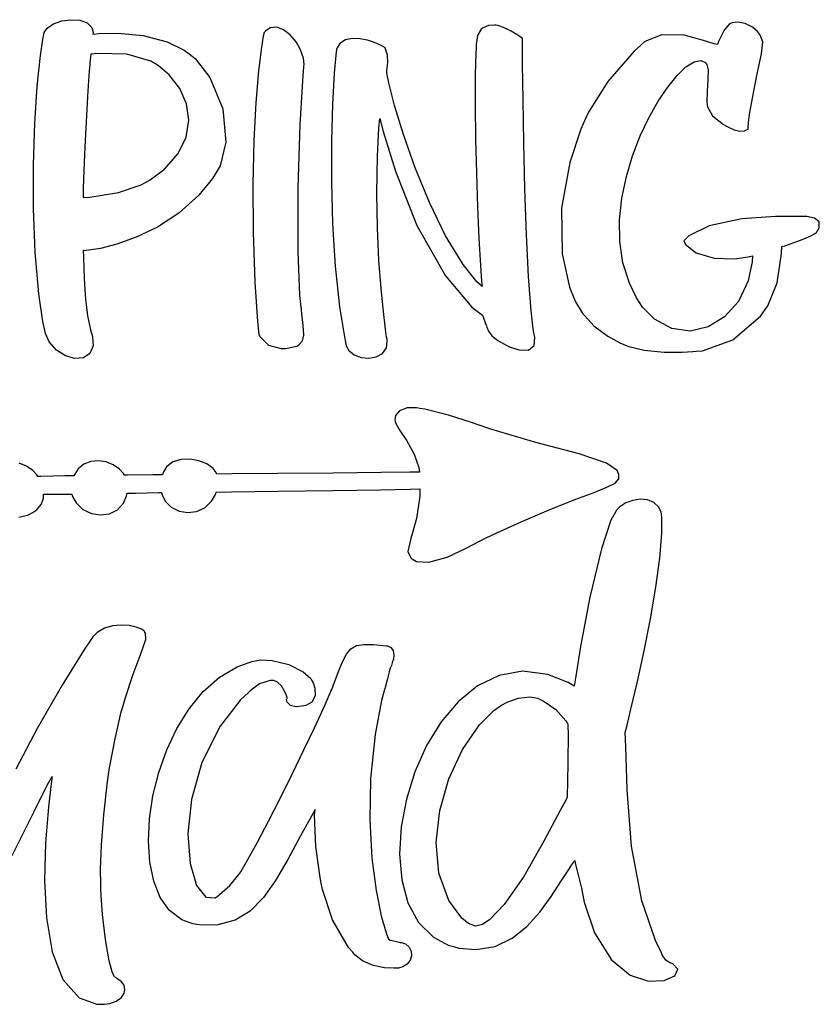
# Model space of a CAD drawing. Extents: x 0.84 to 6.73, y 0.51 to 4.56.
# Tile 2 of 2: x 3.8 to 6.73, y 0.8 to 4.41. Entities that reach past the tile are written whole.
import ezdxf

# ---------------------------------------------------------------- set-up
doc = ezdxf.new("R2010")
doc.units = 0
doc.layers.get('0').update_dxf_attribs({"linetype": 'CONTINUOUS'})

msp = doc.modelspace()

# ---------------------------------------------------------------- linework, layer by layer
at = {"color": 0}
for points in [[(4.51878, 3.85037), (4.50515, 3.82824), (4.45524, 3.76725), (4.38162, 3.70107), (4.30328, 3.65012), (4.22564, 3.61274), (4.15408, 3.58724), (4.09407, 3.57189), (4.05094, 3.56506), (4.03478, 3.56337), (4.03022, 3.56494), (4.03147, 3.53863), (4.03494, 3.45964), (4.03928, 3.38579), (4.04719, 3.32443), (4.05806, 3.27344), (4.0625, 3.25663), (4.06549, 3.24653), (4.06743, 3.21397), (4.05567, 3.18549), (4.03174, 3.17046), (4.00028, 3.16808), (3.96571, 3.17763), (3.93272, 3.19829), (3.90582, 3.22944), (3.89176, 3.2596), (3.8896, 3.27013), (3.88232, 3.3036), (3.8674, 3.40549), (3.85389, 3.55757), (3.84793, 3.71815), (3.84814, 3.8789), (3.85335, 4.03157), (3.86231, 4.16797), (3.87375, 4.27979), (3.88222, 4.33919), (3.88644, 4.35867), (3.88753, 4.36447), (3.89828, 4.38037), (3.9216, 4.39665), (3.95226, 4.40717), (3.98589, 4.41146), (4.01839, 4.40918), (4.04551, 4.39985), (4.06299, 4.38319), (4.0676, 4.36453), (4.06668, 4.35867), (4.08946, 4.36046), (4.15831, 4.36182), (4.25065, 4.35389), (4.33925, 4.33014), (4.40158, 4.29943), (4.41982, 4.28575), (4.44239, 4.26856), (4.49647, 4.19874), (4.54422, 4.08447), (4.55453, 3.96208), (4.53369, 3.87462), (4.51878, 3.85037)], [(4.69586, 4.36388), (4.69222, 4.35075), (4.68549, 4.31022), (4.67486, 4.22325), (4.66521, 4.10753), (4.65776, 3.96756), (4.65392, 3.80783), (4.65479, 3.63292), (4.66174, 3.44732), (4.6715, 3.30339), (4.67606, 3.25553), (4.68018, 3.24696), (4.71197, 3.21679), (4.75831, 3.20426), (4.76981, 3.20454), (4.77393, 3.20378), (4.81483, 3.21338), (4.81874, 3.21599), (4.82351, 3.21924), (4.83578, 3.2321), (4.84115, 3.25336), (4.83865, 3.28851), (4.83371, 3.33176), (4.83231, 3.34619), (4.82704, 3.39953), (4.81999, 3.56028), (4.81976, 3.79308), (4.82818, 4.02588), (4.83768, 4.18647), (4.84169, 4.2399), (4.84233, 4.24729), (4.83963, 4.26986), (4.82926, 4.30089), (4.81244, 4.33046), (4.79101, 4.35585), (4.76676, 4.37451), (4.7416, 4.38379), (4.71733, 4.38113), (4.69993, 4.36919), (4.69586, 4.36388)], [(5.64378, 4.34304), (5.6396, 4.34619), (5.62668, 4.35499), (5.6026, 4.36936), (5.5746, 4.3826), (5.55317, 4.38976), (5.54585, 4.39094), (5.54113, 4.39176), (5.51926, 4.39035), (5.49946, 4.38211), (5.49582, 4.3795), (5.49214, 4.37668), (5.47939, 4.35363), (5.47396, 4.32075), (5.47396, 4.30974), (5.47276, 4.28532), (5.47092, 4.21181), (5.47032, 4.09799), (5.47168, 3.9745), (5.47472, 3.84765), (5.479, 3.72364), (5.48415, 3.60883), (5.4899, 3.50939), (5.49403, 3.45101), (5.49582, 3.43158), (5.4764, 3.44937), (5.42692, 3.51226), (5.36203, 3.61849), (5.30268, 3.74024), (5.25049, 3.86729), (5.20708, 3.98958), (5.1741, 4.09694), (5.15315, 4.17925), (5.14583, 4.21463), (5.14583, 4.2264), (5.14714, 4.23188), (5.14996, 4.25678), (5.14865, 4.27794), (5.14789, 4.28157), (5.14708, 4.28526), (5.13932, 4.30794), (5.13857, 4.30871), (5.13499, 4.31142), (5.1231, 4.31799), (5.10107, 4.32753), (5.07471, 4.33578), (5.0465, 4.34115), (5.01867, 4.34207), (4.99365, 4.33697), (4.97379, 4.32428), (4.96317, 4.30826), (4.96149, 4.3024), (4.95861, 4.28082), (4.95281, 4.2155), (4.94618, 4.10124), (4.94239, 3.96653), (4.94228, 3.81793), (4.94672, 3.66233), (4.9566, 3.50635), (4.97265, 3.35672), (4.98867, 3.25401), (4.99582, 3.22017), (4.9969, 3.21425), (5.00635, 3.19743), (5.02632, 3.18104), (5.05214, 3.17133), (5.08029, 3.16872), (5.10736, 3.17361), (5.12983, 3.18631), (5.14415, 3.20731), (5.14774, 3.22965), (5.14686, 3.23682), (5.14518, 3.24653), (5.14106, 3.27567), (5.13325, 3.33963), (5.12472, 3.42518), (5.11692, 3.52865), (5.11111, 3.64643), (5.10878, 3.77485), (5.11117, 3.91037), (5.11675, 4.01471), (5.11979, 4.04932), (5.13286, 4.00049), (5.17768, 3.85536), (5.25635, 3.65543), (5.361, 3.47174), (5.45801, 3.3565), (5.49685, 3.32639), (5.49815, 3.32488), (5.51014, 3.29281), (5.51144, 3.28788), (5.51269, 3.28267), (5.51893, 3.26758), (5.53217, 3.25037), (5.55376, 3.234), (5.57813, 3.22017), (5.58649, 3.21599), (5.59694, 3.21078), (5.63064, 3.19922), (5.66585, 3.19792), (5.68664, 3.21556), (5.68946, 3.24604), (5.6875, 3.25553), (5.68306, 3.27692), (5.67578, 3.34218), (5.66629, 3.46903), (5.65881, 3.62299), (5.6531, 3.79113), (5.64899, 3.96024), (5.64615, 4.11735), (5.64453, 4.24929), (5.64388, 4.31961), (5.64378, 4.34304)], [(6.73335, 3.66699), (6.73226, 3.67042), (6.71679, 3.68306), (6.68853, 3.68892), (6.67914, 3.68892), (6.65261, 3.68892), (6.57319, 3.68869), (6.44954, 3.68083), (6.33003, 3.65462), (6.25504, 3.61789), (6.23643, 3.59928), (6.24333, 3.58615), (6.28168, 3.55599), (6.34853, 3.53554), (6.42264, 3.53342), (6.47336, 3.54042), (6.48958, 3.54514), (6.48828, 3.52197), (6.47293, 3.4529), (6.43707, 3.37739), (6.3865, 3.32032), (6.3259, 3.28342), (6.25971, 3.26856), (6.19265, 3.2774), (6.12918, 3.31174), (6.08513, 3.35618), (6.07394, 3.37326), (6.0631, 3.38981), (6.03678, 3.44362), (6.01318, 3.51856), (6.00163, 3.59663), (6.00082, 3.67649), (6.00933, 3.75662), (6.02572, 3.83561), (6.04861, 3.91211), (6.07667, 3.98465), (6.1084, 4.05176), (6.14253, 4.11208), (6.17751, 4.16422), (6.21208, 4.20665), (6.24474, 4.23801), (6.27419, 4.25689), (6.29893, 4.26183), (6.31451, 4.25526), (6.31771, 4.25142), (6.32146, 4.24664), (6.32596, 4.22678), (6.32536, 4.19168), (6.32221, 4.14817), (6.32178, 4.11068), (6.32292, 4.09825), (6.3234, 4.09153), (6.34229, 4.0586), (6.38254, 4.02718), (6.39378, 4.02115), (6.40039, 4.01714), (6.42165, 4.00694), (6.44271, 4.00179), (6.45904, 4.00347), (6.46967, 4.00782), (6.47293, 4.00971), (6.47293, 4.01594), (6.47444, 4.0345), (6.47808, 4.06342), (6.47917, 4.07015), (6.48475, 4.10433), (6.50483, 4.20628), (6.52235, 4.28554), (6.52658, 4.33003), (6.51758, 4.35508), (6.51247, 4.36182), (6.5076, 4.36817), (6.48899, 4.38406), (6.46153, 4.39751), (6.43349, 4.40196), (6.41407, 4.39963), (6.40831, 4.39725), (6.40468, 4.39567), (6.38514, 4.37315), (6.36453, 4.33138), (6.3604, 4.32015), (6.34788, 4.32226), (6.30908, 4.33561), (6.23747, 4.35493), (6.15647, 4.35607), (6.09304, 4.33117), (6.0771, 4.317), (6.05388, 4.29542), (5.95742, 4.185), (5.88644, 4.07146), (5.87603, 4.04829), (5.85872, 4.00944), (5.81836, 3.88775), (5.78733, 3.72006), (5.78971, 3.55214), (5.8164, 3.4291), (5.83231, 3.39094), (5.83849, 3.37625), (5.86382, 3.33485), (5.90608, 3.28788), (5.95751, 3.24946), (6.00142, 3.22558), (6.01665, 3.21907), (6.03435, 3.21181), (6.09082, 3.19808), (6.16471, 3.1906), (6.23096, 3.19114), (6.26942, 3.19342), (6.28228, 3.19413), (6.3049, 3.19569), (6.41667, 3.23633), (6.51796, 3.32275), (6.53543, 3.34722), (6.54476, 3.36051), (6.579, 3.44488), (6.59608, 3.55322), (6.5969, 3.57844), (6.60742, 3.58149), (6.63861, 3.59185), (6.67486, 3.60574), (6.70301, 3.61822), (6.7169, 3.62511), (6.72081, 3.62744), (6.72418, 3.63058), (6.73372, 3.64686), (6.73438, 3.66363), (6.73335, 3.66699)], [(4.29372, 4.25032), (4.27914, 4.25896), (4.19151, 4.28472), (4.08464, 4.2876), (4.06044, 4.28472), (4.0594, 4.28472), (4.05643, 4.26383), (4.05171, 4.20828), (4.04671, 4.12901), (4.04178, 4.03694), (4.03728, 3.94303), (4.03358, 3.85801), (4.03108, 3.79297), (4.03022, 3.76725), (4.03022, 3.75868), (4.05469, 3.76025), (4.16015, 3.77681), (4.24371, 3.80528), (4.25726, 3.81282), (4.27647, 3.82346), (4.32986, 3.86333), (4.37999, 3.92019), (4.40918, 3.98079), (4.41889, 4.04254), (4.41064, 4.10297), (4.38601, 4.15944), (4.34651, 4.20942), (4.30789, 4.24181), (4.29372, 4.25032)], [(6.18956, 0.948242), (6.18565, 0.949328), (6.17042, 0.958442), (6.15782, 0.979004), (6.15522, 0.985786), (6.13226, 1.03109), (6.08263, 1.1767), (6.04438, 1.37723), (6.02821, 1.58431), (6.02322, 1.74246), (6.02186, 1.79514), (6.02718, 1.81629), (6.04264, 1.87983), (6.06625, 1.98188), (6.0906, 2.09483), (6.11376, 2.21224), (6.13374, 2.32764), (6.14844, 2.43457), (6.15593, 2.52658), (6.15631, 2.57981), (6.15419, 2.59722), (6.15315, 2.60379), (6.14453, 2.62244), (6.12679, 2.63926), (6.10331, 2.64844), (6.07656, 2.65067), (6.04899, 2.64671), (6.02317, 2.63743), (6.00146, 2.62343), (5.98921, 2.61057), (5.98643, 2.60558), (5.96924, 2.57357), (5.9344, 2.46843), (5.89128, 2.29112), (5.85769, 2.11089), (5.84, 2.00146), (5.83436, 1.96496), (5.81168, 1.97846), (5.73699, 2.0076), (5.64481, 2.01947), (5.55865, 2.00435), (5.47939, 1.96582), (5.40788, 1.90756), (5.34511, 1.83322), (5.29194, 1.74642), (5.24918, 1.65087), (5.21783, 1.55018), (5.19868, 1.44803), (5.19265, 1.34804), (5.20063, 1.25391), (5.22358, 1.16927), (5.26226, 1.09771), (5.31765, 1.04297), (5.37147, 1.01405), (5.39063, 1.00868), (5.41043, 1.00342), (5.47271, 0.997939), (5.54411, 1.00955), (5.60618, 1.03917), (5.66026, 1.08252), (5.70763, 1.1352), (5.74962, 1.19282), (5.7876, 1.25108), (5.81386, 1.2921), (5.82292, 1.30556), (5.82443, 1.30713), (5.83539, 1.32254), (5.83649, 1.32433), (5.83826, 1.31445), (5.84879, 1.27176), (5.86094, 1.22277), (5.86356, 1.20974), (5.87099, 1.17133), (5.90918, 1.05903), (5.97086, 0.960178), (6.03982, 0.904081), (6.10742, 0.881728), (6.16488, 0.88406), (6.2035, 0.901964), (6.21463, 0.926378), (6.19683, 0.945475), (6.18956, 0.948242)], [(5.18332, 0.929525), (5.17199, 0.929363), (5.13797, 0.930881), (5.09581, 0.938803), (5.05675, 0.956651), (5.0286, 0.979004), (5.02083, 0.987847), (5.00543, 1.00559), (4.94656, 1.10704), (4.90961, 1.21837), (4.90522, 1.24099), (4.90132, 1.26183), (4.88553, 1.37603), (4.88069, 1.49072), (4.88226, 1.51183), (4.86871, 1.48779), (4.82915, 1.41504), (4.78185, 1.32785), (4.73731, 1.25184), (4.69243, 1.18842), (4.6441, 1.13905), (4.58931, 1.1052), (4.5249, 1.08838), (4.46685, 1.08746), (4.44792, 1.08995), (4.43381, 1.09185), (4.39274, 1.1071), (4.34819, 1.14079), (4.31396, 1.1888), (4.28976, 1.24881), (4.27522, 1.31847), (4.27013, 1.39546), (4.27408, 1.47749), (4.28683, 1.56222), (4.30806, 1.64735), (4.33746, 1.73047), (4.37472, 1.8094), (4.4196, 1.88172), (4.47174, 1.94515), (4.53082, 1.99729), (4.59657, 2.03597), (4.65028, 2.05528), (4.66872, 2.05871), (4.6824, 2.06108), (4.72504, 2.05886), (4.78592, 2.04411), (4.83892, 2.01768), (4.86681, 1.99294), (4.87185, 1.98264), (4.87532, 1.97694), (4.88189, 1.95725), (4.88282, 1.92925), (4.87039, 1.9056), (4.84831, 1.89399), (4.8406, 1.89307), (4.83421, 1.89074), (4.8131, 1.88867), (4.79189, 1.89426), (4.77968, 1.90554), (4.77789, 1.91575), (4.77919, 1.91808), (4.7794, 1.91889), (4.7794, 1.92486), (4.77919, 1.92535), (4.77701, 1.93067), (4.77013, 1.9465), (4.75922, 1.96571), (4.74501, 1.97987), (4.73079, 1.98562), (4.72601, 1.98579), (4.71793, 1.98606), (4.6786, 1.97293), (4.64344, 1.94775), (4.63747, 1.942), (4.6084, 1.91461), (4.53429, 1.81836), (4.46604, 1.68408), (4.428, 1.54889), (4.41536, 1.42225), (4.42329, 1.3138), (4.44706, 1.23302), (4.48182, 1.18962), (4.51563, 1.18793), (4.52289, 1.19303), (4.53174, 1.19954), (4.56922, 1.23291), (4.6026, 1.27355), (4.60938, 1.28369), (4.61643, 1.2946), (4.63607, 1.32845), (4.6709, 1.39204), (4.71132, 1.46929), (4.75493, 1.55507), (4.79921, 1.64415), (4.84169, 1.73133), (4.87989, 1.81153), (4.90369, 1.86247), (4.91146, 1.8795), (4.91407, 1.88525), (4.93826, 1.93994), (4.94065, 1.94515), (4.94086, 1.94596), (4.94347, 1.95193), (4.94374, 1.95242), (4.94894, 1.96658), (4.96468, 2.009), (4.98172, 2.05165), (4.99729, 2.08214), (5.01406, 2.10221), (5.03444, 2.11356), (5.06119, 2.118), (5.09679, 2.11719), (5.132, 2.11404), (5.14378, 2.11285), (5.14806, 2.11242), (5.16054, 2.10704), (5.16949, 2.09526), (5.17182, 2.07904), (5.16997, 2.06446), (5.16872, 2.05974), (5.16732, 2.05501), (5.16254, 2.04096), (5.15831, 2.03043), (5.15408, 2.01742), (5.14931, 1.99767), (5.14789, 1.991), (5.14708, 1.9879), (5.13851, 1.95557), (5.13747, 1.95242), (5.12651, 1.91183), (5.10292, 1.78737), (5.0861, 1.62549), (5.08339, 1.47239), (5.09125, 1.3336), (5.10622, 1.21468), (5.12472, 1.1212), (5.14324, 1.05865), (5.15267, 1.03537), (5.15831, 1.03266), (5.16118, 1.0319), (5.19162, 1.02485), (5.19476, 1.02431), (5.19993, 1.02382), (5.21506, 1.01855), (5.22857, 1.00716), (5.23557, 0.992133), (5.23633, 0.975369), (5.23118, 0.958822), (5.22038, 0.944336), (5.20432, 0.933974), (5.18858, 0.929688), (5.18332, 0.929525)], [(5.80832, 1.55974), (5.80832, 1.55637), (5.80388, 1.54725), (5.80311, 1.54617), (5.78315, 1.50863), (5.7231, 1.396), (5.64908, 1.26655), (5.57676, 1.16357), (5.523, 1.10726), (5.50206, 1.09304), (5.49713, 1.08968), (5.47211, 1.08426), (5.44607, 1.09332), (5.44065, 1.09722), (5.4209, 1.1135), (5.37418, 1.17752), (5.33757, 1.27767), (5.32747, 1.39035), (5.3406, 1.50846), (5.37364, 1.62468), (5.42329, 1.73182), (5.48628, 1.82264), (5.53911, 1.87597), (5.55935, 1.88992), (5.56668, 1.89475), (5.59022, 1.90674), (5.62929, 1.92051), (5.67079, 1.92557), (5.70085, 1.92051), (5.70936, 1.91596), (5.72, 1.91103), (5.76639, 1.87875), (5.80333, 1.83708), (5.80935, 1.82742), (5.81093, 1.82482), (5.81179, 1.78299), (5.81119, 1.69439), (5.80935, 1.60536), (5.80832, 1.57118), (5.80832, 1.55974)]]:
    msp.add_lwpolyline(points, close=True, dxfattribs=at)
for points in [[(3.79465, 2.58539), (3.82785, 2.59256), (3.85656, 2.60846), (3.87696, 2.63189), (3.88514, 2.65429), (3.88542, 2.66178), (3.88542, 2.66363), (3.8846, 2.66863), (3.88439, 2.66911), (3.91064, 2.66911), (3.96983, 2.67014), (3.98958, 2.67014), (3.99192, 2.66162), (4.00526, 2.63758), (4.03006, 2.61367), (4.06071, 2.59874), (4.09413, 2.59321), (4.12706, 2.5975), (4.15642, 2.61203), (4.17899, 2.63715), (4.19015, 2.66401), (4.19168, 2.67329), (4.22342, 2.67329), (4.30854, 2.67512), (4.31874, 2.67535), (4.32053, 2.66726), (4.33203, 2.64426), (4.35439, 2.62147), (4.38292, 2.60736), (4.41482, 2.60215), (4.44721, 2.60628), (4.47721, 2.62001), (4.50201, 2.64361), (4.51611, 2.66851), (4.51878, 2.6774), (4.57553, 2.67817), (4.74593, 2.68039), (4.94792, 2.68317), (5.1225, 2.68599), (5.23139, 2.68804), (5.26768, 2.68892), (5.26719, 2.66174), (5.25483, 2.58029), (5.23372, 2.50651), (5.22331, 2.4591), (5.23589, 2.43349), (5.24274, 2.42953), (5.25472, 2.42275), (5.30051, 2.41943), (5.36783, 2.43787), (5.43767, 2.47114), (5.4866, 2.49729), (5.50315, 2.50553), (5.537, 2.52181), (5.63971, 2.56858), (5.75136, 2.61594), (5.83985, 2.65072), (5.90701, 2.676), (5.95449, 2.69493), (5.98415, 2.7105), (5.99767, 2.72586), (5.99832, 2.74001), (5.99685, 2.74408), (5.99685, 2.74408), (5.99224, 2.75651), (5.95221, 2.78401), (5.85215, 2.81733), (5.69374, 2.85954), (5.52838, 2.90815), (5.47396, 2.92638), (5.45703, 2.93213), (5.37235, 2.95985), (5.28564, 2.98188), (5.26768, 2.98469), (5.25624, 2.9866), (5.22097, 2.98633), (5.19189, 2.97575), (5.17806, 2.9579), (5.17594, 2.94254), (5.17708, 2.93782), (5.17925, 2.92882), (5.19336, 2.90343), (5.2194, 2.86556), (5.24636, 2.817), (5.26292, 2.76736), (5.26563, 2.75032), (5.23047, 2.74989), (5.12506, 2.74881), (4.9484, 2.74713), (4.74442, 2.74528), (4.57747, 2.74365), (4.52186, 2.74306), (4.51964, 2.74875), (4.50771, 2.76372), (4.48443, 2.78054), (4.45508, 2.79243), (4.42264, 2.79829), (4.39008, 2.79715), (4.36046, 2.78792), (4.33669, 2.76953), (4.32394, 2.74858), (4.32189, 2.741), (4.28694, 2.741), (4.19401, 2.73915), (4.18229, 2.73888), (4.17876, 2.7449), (4.1645, 2.76085), (4.14144, 2.77729), (4.1149, 2.78771), (4.08681, 2.79178), (4.05908, 2.78911), (4.03358, 2.77935), (4.01221, 2.76204), (3.99951, 2.7436), (3.99685, 2.73682), (3.96376, 2.73682), (3.87522, 2.73497), (3.86458, 2.73469), (3.86068, 2.74078), (3.8456, 2.75683), (3.82206, 2.77294), (3.79579, 2.78288)], [(3.76964, 1.34294), (3.84918, 1.50265), (3.89849, 1.60167), (3.91667, 1.63368), (3.91282, 1.60568), (3.90321, 1.52126), (3.89274, 1.39019), (3.88894, 1.25092), (3.89567, 1.11388), (3.91656, 0.989583), (3.95546, 0.8884), (4.01606, 0.820801), (4.08074, 0.796821), (4.10211, 0.7972), (4.10867, 0.797418), (4.12836, 0.800022), (4.15229, 0.807781), (4.17117, 0.821994), (4.18088, 0.838271), (4.18229, 0.844075), (4.18365, 0.849447), (4.18175, 0.867025), (4.16976, 0.880697), (4.15386, 0.891439), (4.14339, 0.901476), (4.14165, 0.905544), (4.13667, 0.916504), (4.12657, 0.956326), (4.11247, 1.03423), (4.10151, 1.12619), (4.0964, 1.19586), (4.09581, 1.21908), (4.09521, 1.23758), (4.09478, 1.29308), (4.09776, 1.38048), (4.10678, 1.49263), (4.11919, 1.60394), (4.12397, 1.64094), (4.12761, 1.66439), (4.14763, 1.77197), (4.17085, 1.87017), (4.17606, 1.88889), (4.17606, 1.88889), (4.1844, 1.91922), (4.21403, 2.00896), (4.24425, 2.08746), (4.26036, 2.13574), (4.25999, 2.15956), (4.25624, 2.16493), (4.25418, 2.16781), (4.24468, 2.17399), (4.22493, 2.18169), (4.19917, 2.18696), (4.16976, 2.18864), (4.139, 2.18582), (4.10915, 2.17725), (4.08251, 2.162), (4.0656, 2.1454), (4.06147, 2.13889), (4.03353, 2.09711), (3.95372, 1.96897), (3.86193, 1.80935), (3.78282, 1.66049)]]:
    msp.add_lwpolyline(points, dxfattribs=at)

doc.saveas('drawing.dxf')
